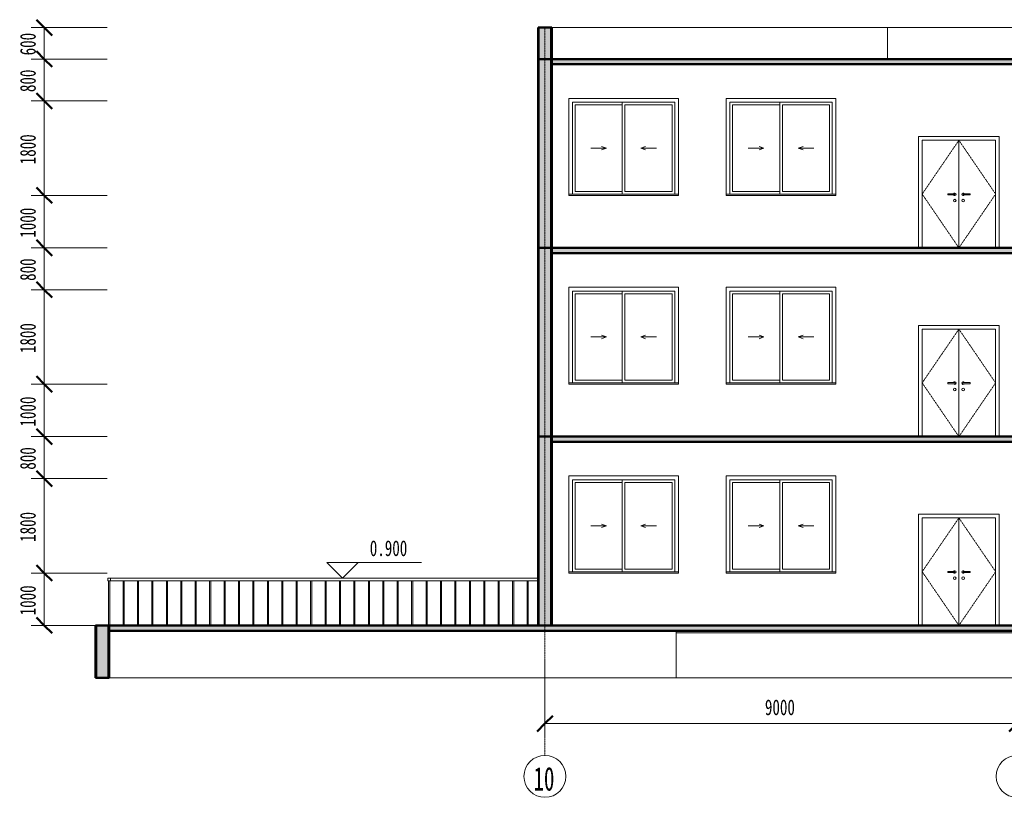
# Model space of a CAD drawing. Header units: millimetres. Extents: x -36030 to 15707, y -3277 to 12115.
# Tile 1 of 3: x -36030 to -17265, y -3277 to 11550. Entities that reach past the tile are written whole.
import ezdxf

# ---------------------------------------------------------------- set-up
doc = ezdxf.new("R2010")
doc.units = ezdxf.units.MM
doc.linetypes.add('划线 1mm', pattern=[2, 1, -1])
doc.linetypes.add('轴网线', pattern=[22.24, 12.7, -3.18, 3.18, -3.18])
for name, color, linetype, lineweight in [('A-ANNO-DIMS', 211, 'Continuous', 13), ('A-ANNO-DIMS-100', 211, 'Continuous', 13), ('A-DOOR', 31, 'Continuous', 13), ('A-FLOR', 192, 'Continuous', 13), ('A-FLOR-HRAL', 11, 'Continuous', 13), ('A-GLAZ', 151, 'Continuous', 13), ('A-GLAZ-SILL', 1, 'Continuous', 13), ('A-ROOF', 132, 'Continuous', 13), ('A-WALL', 113, 'Continuous', 13), ('A-WALL-PATT', 111, 'Continuous', 50), ('G-ANNO-DIMS', 111, 'Continuous', 13), ('S-GRID', 1, 'Continuous', 13), ('S-GRID-IDEN', 1, 'Continuous', 13), ('S-STRS', 31, 'Continuous', 13)]:
    doc.layers.add(name, color=color, linetype=linetype, lineweight=lineweight)
doc.styles.add('宋体', font='SimSun.ttf', dxfattribs={"width": 0.7, "height": 300})
doc.styles.add('宋体_2', font='SimSun.ttf', dxfattribs={"width": 0.65, "height": 450})
doc.dimstyles.new('对角线_-_3mm_RomanD', dxfattribs={"dimscale": 304.8, "dimtxt": 377.427806, "dimasz": 0.984252, "dimexe": 0.82021, "dimexo": 0.0625, "dimgap": 0.328084, "dimtad": 1, "dimdec": 0, "dimzin": 0, "dimdsep": 46, "dimtxsty": '宋体', "dimblk1": 'OBLIQUE', "dimblk2": 'OBLIQUE', "dimsah": 1, "dimcen": 0.09, "dimazin": 0, "dimtfac": 1, "dimtdec": 4, "dimtix": 1, "dimtmove": 0, "dimatfit": 3, "dimfxl": 3.937008, "dimfxlon": 1, "dimtvp": 1, "dimtolj": 1, "dimtzin": 0, "dimarcsym": 2})

# ---------------------------------------------------------------- blocks, each defined once
blk = doc.blocks.new('推拉窗5 - 带贴面 - C2-347554-2-2剖面图')
at = {"layer": 'A-GLAZ'}
for p, q in [((-20475, 2850), (-22565, 2850)), ((-22565, 2850), (-22565, 1025)), ((-20475, 1025), (-20475, 2850)), ((-22495, 1025), (-22495, 2775)), ((-22495, 2775), (-20545, 2775)), ((-22445, 1075), (-22445, 2725)), ((-22445, 2725), (-21545, 2725)), ((-21545, 2775), (-21545, 1025)), ((-21495, 1075), (-21495, 2725)), ((-21495, 2725), (-20595, 2725)), ((-20595, 2725), (-20595, 1075)), ((-20545, 2775), (-20545, 1025)), ((-22145, 1900), (-21845, 1900)), ((-21845, 1900), (-21939, 1934)), ((-21845, 1900), (-21939, 1866)), ((-21195, 1900), (-21101, 1934)), ((-21195, 1900), (-21101, 1866)), ((-20895, 1900), (-21195, 1900)), ((-21545, 1075), (-22445, 1075)), ((-20595, 1075), (-21495, 1075))]:
    blk.add_line(p, q, dxfattribs=at)
at = {"layer": 'A-GLAZ-SILL'}
for p, q in [((-22565, 1025), (-22565, 1000)), ((-20475, 1025), (-22565, 1025)), ((-22565, 1000), (-20475, 1000)), ((-20475, 1000), (-20475, 1025))]:
    blk.add_line(p, q, dxfattribs=at)
blk = doc.blocks.new('双面嵌板木门 1 - M2-350047-2-2剖面图')
at = {"layer": 'A-DOOR'}
for p, q in [((-18900, 2120), (-18900, 0)), ((-17360, 2120), (-18900, 2120)), ((-17360, 0), (-17360, 2120)), ((-18830, 0), (-18830, 2050)), ((-18830, 2050), (-17430, 2050)), ((-18130, 0), (-18130, 2050)), ((-18130, 2050), (-18130, 0)), ((-17430, 2050), (-17430, 0)), ((-18223, 1030), (-18341, 1030)), ((-18341, 1020), (-18341, 1030)), ((-18341, 1010), (-18341, 1020)), ((-18341, 1010), (-18223, 1010)), ((-17918, 1030), (-18037, 1030)), ((-18037, 1010), (-17918, 1010)), ((-17918, 1030), (-17918, 1020)), ((-17918, 1020), (-17918, 1010))]:
    blk.add_line(p, q, dxfattribs=at)
at = {"layer": 'A-DOOR', "linetype": '划线 1mm'}
for p, q in [((-18130, 2050), (-18830, 1025)), ((-17430, 1025), (-18130, 2050)), ((-18830, 1025), (-18130, 0)), ((-17430, 1025), (-18130, 0))]:
    blk.add_line(p, q, dxfattribs=at)
at = {"layer": 'A-DOOR', "flags": 128}
for points in [[(-18210, 1030), (-18210, 1030), (-18210, 1030), (-18210, 1030), (-18210, 1030), (-18210, 1030), (-18210, 1030), (-18210, 1030), (-18210, 1030), (-18210, 1030), (-18211, 1030), (-18211, 1030), (-18211, 1030), (-18211, 1030), (-18212, 1030), (-18212, 1030), (-18212, 1030), (-18213, 1030), (-18213, 1030), (-18213, 1030), (-18214, 1030), (-18214, 1030), (-18214, 1030), (-18215, 1030), (-18215, 1030), (-18216, 1030), (-18216, 1030), (-18216, 1030), (-18217, 1030), (-18217, 1030), (-18218, 1030), (-18218, 1030), (-18219, 1030), (-18219, 1030), (-18220, 1030), (-18220, 1030), (-18221, 1030), (-18221, 1030), (-18222, 1030), (-18222, 1030), (-18223, 1030)], [(-18223, 1010), (-18222, 1010), (-18222, 1010), (-18221, 1010), (-18221, 1010), (-18220, 1010), (-18220, 1010), (-18219, 1010), (-18219, 1010), (-18218, 1010), (-18218, 1010), (-18217, 1010), (-18217, 1010), (-18216, 1010), (-18216, 1010), (-18215, 1010), (-18215, 1010), (-18214, 1010), (-18214, 1010), (-18214, 1010), (-18213, 1010), (-18213, 1010), (-18213, 1010), (-18212, 1010), (-18212, 1010), (-18212, 1010), (-18211, 1010), (-18211, 1010), (-18211, 1010), (-18211, 1010), (-18210, 1010), (-18210, 1010), (-18210, 1010), (-18210, 1010), (-18210, 1010), (-18210, 1010), (-18210, 1010), (-18210, 1010), (-18210, 1010), (-18210, 1010)], [(-18037, 1030), (-18037, 1030), (-18038, 1030), (-18038, 1030), (-18039, 1030), (-18039, 1030), (-18040, 1030), (-18040, 1030), (-18041, 1030), (-18041, 1030), (-18042, 1030), (-18042, 1030), (-18043, 1030), (-18043, 1030), (-18044, 1030), (-18044, 1030), (-18044, 1030), (-18045, 1030), (-18045, 1030), (-18046, 1030), (-18046, 1030), (-18046, 1030), (-18047, 1030), (-18047, 1030), (-18047, 1030), (-18048, 1030), (-18048, 1030), (-18048, 1030), (-18048, 1030), (-18049, 1030), (-18049, 1030), (-18049, 1030), (-18049, 1030), (-18049, 1030), (-18049, 1030), (-18049, 1030), (-18050, 1030), (-18050, 1030), (-18050, 1030), (-18050, 1030)], [(-18050, 1010), (-18050, 1010), (-18050, 1010), (-18050, 1010), (-18049, 1010), (-18049, 1010), (-18049, 1010), (-18049, 1010), (-18049, 1010), (-18049, 1010), (-18049, 1010), (-18048, 1010), (-18048, 1010), (-18048, 1010), (-18048, 1010), (-18047, 1010), (-18047, 1010), (-18047, 1010), (-18046, 1010), (-18046, 1010), (-18046, 1010), (-18045, 1010), (-18045, 1010), (-18045, 1010), (-18044, 1010), (-18044, 1010), (-18043, 1010), (-18043, 1010), (-18042, 1010), (-18042, 1010), (-18041, 1010), (-18041, 1010), (-18040, 1010), (-18040, 1010), (-18039, 1010), (-18039, 1010), (-18038, 1010), (-18038, 1010), (-18037, 1010), (-18037, 1010), (-18037, 1010)]]:
    blk.add_lwpolyline(points, dxfattribs=at)
at = {"layer": 'A-DOOR'}
for centre, radius, start, end in [((-18210, 1020), 25, 0, 156.2194), ((-18210, 1020), 25, 203.7806, 360), ((-18210, 1020), 10, 90, 105), ((-18210, 1020), 10, 255, 270), ((-18210, 1020), 10, 0, 30), ((-18210, 1020), 10, 330, 0), ((-18050, 1020), 25, 23.7806, 180), ((-18050, 1020), 25, 180, 336.2194), ((-18050, 1020), 10, 150, 180), ((-18050, 1020), 10, 180, 210), ((-18050, 1020), 10, 75, 90), ((-18050, 1020), 10, 270, 285), ((-18210, 900), 25, 0, 180), ((-18210, 900), 25, 180, 360), ((-18050, 900), 25, 360, 180), ((-18050, 900), 25, 180, 360)]:
    blk.add_arc(centre, radius, start, end, dxfattribs=at)
blk = doc.blocks.new('栏杆扶手 - 20mm-351060-2-2剖面图')
at = {"layer": 'A-FLOR-HRAL'}
for p, q in [((-34335, 850), (-34335, 0)), ((-34315, 0), (-34315, 850))]:
    blk.add_line(p, q, dxfattribs=at)
blk = doc.blocks.new('栏杆扶手 - 20mm-V3-2-2剖面图')
at = {"layer": 'A-FLOR-HRAL'}
for p, q in [((-34060, 0), (-34060, 850)), ((-34040, 0), (-34040, 850))]:
    blk.add_line(p, q, dxfattribs=at)
blk = doc.blocks.new('栏杆扶手 - 栏杆扶手-350421-2-2剖面图')
at = {"layer": 'A-FLOR-HRAL', "lineweight": 18}
for p, q in [((-34350, 900), (-34350, 850)), ((-34300, 900), (-34350, 900)), ((-34350, 850), (-34300, 850)), ((-34300, 850), (-34300, 900))]:
    blk.add_line(p, q, dxfattribs=at)
at = {"layer": 'A-FLOR-HRAL'}
for p, q in [((-26150, 900), (-34300, 900)), ((-26150, 850), (-34300, 850))]:
    blk.add_line(p, q, dxfattribs=at)
for name, p in [('栏杆扶手 - 20mm-351060-2-2剖面图', (0, 0)), ('栏杆扶手 - 20mm-V3-2-2剖面图', (0, 0)), ('栏杆扶手 - 20mm-V3-2-2剖面图', (275, 0)), ('栏杆扶手 - 20mm-V3-2-2剖面图', (550, 0)), ('栏杆扶手 - 20mm-V3-2-2剖面图', (825, 0)), ('栏杆扶手 - 20mm-V3-2-2剖面图', (1100, 0)), ('栏杆扶手 - 20mm-V3-2-2剖面图', (1375, 0)), ('栏杆扶手 - 20mm-V3-2-2剖面图', (1650, 0)), ('栏杆扶手 - 20mm-V3-2-2剖面图', (1925, 0)), ('栏杆扶手 - 20mm-V3-2-2剖面图', (2200, 0)), ('栏杆扶手 - 20mm-V3-2-2剖面图', (2475, 0)), ('栏杆扶手 - 20mm-V3-2-2剖面图', (2750, 0)), ('栏杆扶手 - 20mm-V3-2-2剖面图', (3025, 0)), ('栏杆扶手 - 20mm-V3-2-2剖面图', (3300, 0)), ('栏杆扶手 - 20mm-V3-2-2剖面图', (3575, 0)), ('栏杆扶手 - 20mm-V3-2-2剖面图', (3850, 0)), ('栏杆扶手 - 20mm-V3-2-2剖面图', (4125, 0)), ('栏杆扶手 - 20mm-V3-2-2剖面图', (4400, 0)), ('栏杆扶手 - 20mm-V3-2-2剖面图', (4675, 0)), ('栏杆扶手 - 20mm-V3-2-2剖面图', (4950, 0)), ('栏杆扶手 - 20mm-V3-2-2剖面图', (5225, 0)), ('栏杆扶手 - 20mm-V3-2-2剖面图', (5500, 0)), ('栏杆扶手 - 20mm-V3-2-2剖面图', (5775, 0)), ('栏杆扶手 - 20mm-V3-2-2剖面图', (6050, 0)), ('栏杆扶手 - 20mm-V3-2-2剖面图', (6325, 0)), ('栏杆扶手 - 20mm-V3-2-2剖面图', (6600, 0)), ('栏杆扶手 - 20mm-V3-2-2剖面图', (6875, 0)), ('栏杆扶手 - 20mm-V3-2-2剖面图', (7150, 0)), ('栏杆扶手 - 20mm-V3-2-2剖面图', (7425, 0)), ('栏杆扶手 - 20mm-V3-2-2剖面图', (7700, 0))]:
    blk.add_blockref(name, p)
blk = doc.blocks.new('轴网 - 宽度系数 0_65-155799-2-2剖面图')
at = {"layer": 'S-GRID-IDEN'}
blk.add_circle((8480, -2877), 400, dxfattribs=at)
blk = doc.blocks.new('DIMBLOCK11-2-2剖面图')
at = {"layer": 'A-ANNO-DIMS-100'}
for p, q in [((-26020, -672), (-26020, -2122)), ((-26020, -1872), (-26020, -672)), ((-17020, -672), (-17020, -2122)), ((-17020, -1872), (-17020, -672)), ((-26020, -1872), (-17020, -1872))]:
    blk.add_line(p, q, dxfattribs=at)
at = {"layer": 'A-ANNO-DIMS-100', "lineweight": 50}
for p, q in [((-26020, -1872), (-26170, -2022)), ((-26020, -1872), (-25870, -1722)), ((-17020, -1872), (-17170, -2022)), ((-17020, -1872), (-16870, -1722))]:
    blk.add_line(p, q, dxfattribs=at)
at = {"layer": 'A-ANNO-DIMS-100', "color": 0, "insert": (-21827, -1410), "char_height": 300, "width": 737.3, "attachment_point": 1, "line_spacing_factor": 0.877739, "style": '宋体'}
blk.add_mtext('9000', dxfattribs=at)
blk = doc.blocks.new('_Oblique')
at = {"color": 0, "linetype": 'ByBlock', "lineweight": -2}
blk.add_line((-0.5, -0.5), (0.5, 0.5), dxfattribs=at)
blk = doc.blocks.new('高程点 - 高程点-103621-2-2剖面图')
at = {"layer": 'G-ANNO-DIMS'}
for p, q in [((-9163, 299), (-10968, 299)), ((-10670, 0), (-10968, 299)), ((-10670, 0), (-10371, 299)), ((-10371, 0), (-10968, 0))]:
    blk.add_line(p, q, dxfattribs=at)
blk = doc.blocks.new('DIMBLOCK17-2-2剖面图')
at = {"layer": 'A-ANNO-DIMS-100', "lineweight": 50}
for p, q in [((-35563, 1000), (-35713, 1150)), ((-35563, 1000), (-35413, 850)), ((-35563, 0), (-35713, 150)), ((-35563, 0), (-35413, -150))]:
    blk.add_line(p, q, dxfattribs=at)
at = {"layer": 'A-ANNO-DIMS-100'}
for p, q in [((-34363, 1000), (-35813, 1000)), ((-35563, 0), (-35563, 1000)), ((-35563, 1000), (-34363, 1000)), ((-34363, 0), (-35813, 0)), ((-35563, 0), (-34363, 0))]:
    blk.add_line(p, q, dxfattribs=at)
at = {"layer": 'A-ANNO-DIMS-100', "color": 0, "insert": (-36025, 193), "char_height": 300, "width": 737.3, "attachment_point": 1, "rotation": 90, "line_spacing_factor": 0.877739, "style": '宋体'}
blk.add_mtext('1000', dxfattribs=at)
blk = doc.blocks.new('DIMBLOCK18-2-2剖面图')
at = {"layer": 'A-ANNO-DIMS-100', "lineweight": 50}
for p, q in [((-35563, 2800), (-35713, 2950)), ((-35563, 2800), (-35413, 2650)), ((-35563, 1000), (-35713, 1150)), ((-35563, 1000), (-35413, 850))]:
    blk.add_line(p, q, dxfattribs=at)
at = {"layer": 'A-ANNO-DIMS-100'}
for p, q in [((-34363, 2800), (-35813, 2800)), ((-35563, 1000), (-35563, 2800)), ((-35563, 2800), (-34363, 2800)), ((-34363, 1000), (-35813, 1000)), ((-35563, 1000), (-34363, 1000))]:
    blk.add_line(p, q, dxfattribs=at)
at = {"layer": 'A-ANNO-DIMS-100', "color": 0, "insert": (-36025, 1593), "char_height": 300, "width": 737.3, "attachment_point": 1, "rotation": 90, "line_spacing_factor": 0.877739, "style": '宋体'}
blk.add_mtext('1800', dxfattribs=at)
blk = doc.blocks.new('DIMBLOCK19-2-2剖面图')
at = {"layer": 'A-ANNO-DIMS-100'}
for p, q in [((-34363, 3600), (-35813, 3600)), ((-35563, 2800), (-35563, 3600)), ((-35563, 3600), (-34363, 3600)), ((-34363, 2800), (-35813, 2800)), ((-35563, 2800), (-34363, 2800))]:
    blk.add_line(p, q, dxfattribs=at)
at = {"layer": 'A-ANNO-DIMS-100', "lineweight": 50}
for p, q in [((-35563, 3600), (-35713, 3750)), ((-35563, 3600), (-35413, 3450)), ((-35563, 2800), (-35713, 2950)), ((-35563, 2800), (-35413, 2650))]:
    blk.add_line(p, q, dxfattribs=at)
at = {"layer": 'A-ANNO-DIMS-100', "color": 0, "insert": (-36025, 2970), "char_height": 300, "width": 552.98, "attachment_point": 1, "rotation": 90, "line_spacing_factor": 0.877739, "style": '宋体'}
blk.add_mtext('800', dxfattribs=at)
blk = doc.blocks.new('DIMBLOCK20-2-2剖面图')
at = {"layer": 'A-ANNO-DIMS-100', "lineweight": 50}
for p, q in [((-35563, 4600), (-35713, 4750)), ((-35563, 4600), (-35413, 4450)), ((-35563, 3600), (-35713, 3750)), ((-35563, 3600), (-35413, 3450))]:
    blk.add_line(p, q, dxfattribs=at)
at = {"layer": 'A-ANNO-DIMS-100'}
for p, q in [((-34363, 4600), (-35813, 4600)), ((-35563, 3600), (-35563, 4600)), ((-35563, 4600), (-34363, 4600)), ((-34363, 3600), (-35813, 3600)), ((-35563, 3600), (-34363, 3600))]:
    blk.add_line(p, q, dxfattribs=at)
at = {"layer": 'A-ANNO-DIMS-100', "color": 0, "insert": (-36025, 3793), "char_height": 300, "width": 737.3, "attachment_point": 1, "rotation": 90, "line_spacing_factor": 0.877739, "style": '宋体'}
blk.add_mtext('1000', dxfattribs=at)
blk = doc.blocks.new('DIMBLOCK21-2-2剖面图')
at = {"layer": 'A-ANNO-DIMS-100'}
for p, q in [((-34363, 6400), (-35813, 6400)), ((-35563, 4600), (-35563, 6400)), ((-35563, 6400), (-34363, 6400)), ((-34363, 4600), (-35813, 4600)), ((-35563, 4600), (-34363, 4600))]:
    blk.add_line(p, q, dxfattribs=at)
at = {"layer": 'A-ANNO-DIMS-100', "lineweight": 50}
for p, q in [((-35563, 6400), (-35713, 6550)), ((-35563, 6400), (-35413, 6250)), ((-35563, 4600), (-35713, 4750)), ((-35563, 4600), (-35413, 4450))]:
    blk.add_line(p, q, dxfattribs=at)
at = {"layer": 'A-ANNO-DIMS-100', "color": 0, "insert": (-36025, 5193), "char_height": 300, "width": 737.3, "attachment_point": 1, "rotation": 90, "line_spacing_factor": 0.877739, "style": '宋体'}
blk.add_mtext('1800', dxfattribs=at)
blk = doc.blocks.new('DIMBLOCK22-2-2剖面图')
at = {"layer": 'A-ANNO-DIMS-100', "lineweight": 50}
for p, q in [((-35563, 7200), (-35713, 7350)), ((-35563, 7200), (-35413, 7050)), ((-35563, 6400), (-35713, 6550)), ((-35563, 6400), (-35413, 6250))]:
    blk.add_line(p, q, dxfattribs=at)
at = {"layer": 'A-ANNO-DIMS-100'}
for p, q in [((-34363, 7200), (-35813, 7200)), ((-35563, 6400), (-35563, 7200)), ((-35563, 7200), (-34363, 7200)), ((-34363, 6400), (-35813, 6400)), ((-35563, 6400), (-34363, 6400))]:
    blk.add_line(p, q, dxfattribs=at)
at = {"layer": 'A-ANNO-DIMS-100', "color": 0, "insert": (-36025, 6570), "char_height": 300, "width": 552.98, "attachment_point": 1, "rotation": 90, "line_spacing_factor": 0.877739, "style": '宋体'}
blk.add_mtext('800', dxfattribs=at)
blk = doc.blocks.new('DIMBLOCK23-2-2剖面图')
at = {"layer": 'A-ANNO-DIMS-100', "lineweight": 50}
for p, q in [((-35563, 8200), (-35713, 8350)), ((-35563, 8200), (-35413, 8050)), ((-35563, 7200), (-35713, 7350)), ((-35563, 7200), (-35413, 7050))]:
    blk.add_line(p, q, dxfattribs=at)
at = {"layer": 'A-ANNO-DIMS-100'}
for p, q in [((-34363, 8200), (-35813, 8200)), ((-35563, 7200), (-35563, 8200)), ((-35563, 8200), (-34363, 8200)), ((-34363, 7200), (-35813, 7200)), ((-35563, 7200), (-34363, 7200))]:
    blk.add_line(p, q, dxfattribs=at)
at = {"layer": 'A-ANNO-DIMS-100', "color": 0, "insert": (-36025, 7393), "char_height": 300, "width": 737.3, "attachment_point": 1, "rotation": 90, "line_spacing_factor": 0.877739, "style": '宋体'}
blk.add_mtext('1000', dxfattribs=at)
blk = doc.blocks.new('DIMBLOCK24-2-2剖面图')
at = {"layer": 'A-ANNO-DIMS-100', "lineweight": 50}
for p, q in [((-35563, 10000), (-35713, 10150)), ((-35563, 10000), (-35413, 9850)), ((-35563, 8200), (-35713, 8350)), ((-35563, 8200), (-35413, 8050))]:
    blk.add_line(p, q, dxfattribs=at)
at = {"layer": 'A-ANNO-DIMS-100'}
for p, q in [((-34363, 10000), (-35813, 10000)), ((-35563, 8200), (-35563, 10000)), ((-35563, 10000), (-34363, 10000)), ((-34363, 8200), (-35813, 8200)), ((-35563, 8200), (-34363, 8200))]:
    blk.add_line(p, q, dxfattribs=at)
at = {"layer": 'A-ANNO-DIMS-100', "color": 0, "insert": (-36025, 8793), "char_height": 300, "width": 737.3, "attachment_point": 1, "rotation": 90, "line_spacing_factor": 0.877739, "style": '宋体'}
blk.add_mtext('1800', dxfattribs=at)
blk = doc.blocks.new('DIMBLOCK25-2-2剖面图')
at = {"layer": 'A-ANNO-DIMS-100', "lineweight": 50}
for p, q in [((-35563, 10800), (-35713, 10950)), ((-35563, 10800), (-35413, 10650)), ((-35563, 10000), (-35713, 10150)), ((-35563, 10000), (-35413, 9850))]:
    blk.add_line(p, q, dxfattribs=at)
at = {"layer": 'A-ANNO-DIMS-100'}
for p, q in [((-34363, 10800), (-35813, 10800)), ((-35563, 10000), (-35563, 10800)), ((-35563, 10800), (-34363, 10800)), ((-34363, 10000), (-35813, 10000)), ((-35563, 10000), (-34363, 10000))]:
    blk.add_line(p, q, dxfattribs=at)
at = {"layer": 'A-ANNO-DIMS-100', "color": 0, "insert": (-36025, 10170), "char_height": 300, "width": 552.98, "attachment_point": 1, "rotation": 90, "line_spacing_factor": 0.877739, "style": '宋体'}
blk.add_mtext('800', dxfattribs=at)
blk = doc.blocks.new('DIMBLOCK26-2-2剖面图')
at = {"layer": 'A-ANNO-DIMS-100', "lineweight": 50}
for p, q in [((-35563, 11400), (-35713, 11550)), ((-35563, 11400), (-35413, 11250)), ((-35563, 10800), (-35713, 10950)), ((-35563, 10800), (-35413, 10650))]:
    blk.add_line(p, q, dxfattribs=at)
at = {"layer": 'A-ANNO-DIMS-100'}
for p, q in [((-34363, 11400), (-35813, 11400)), ((-35563, 10800), (-35563, 11400)), ((-35563, 11400), (-34363, 11400)), ((-34363, 10800), (-35813, 10800)), ((-35563, 10800), (-34363, 10800))]:
    blk.add_line(p, q, dxfattribs=at)
at = {"layer": 'A-ANNO-DIMS-100', "color": 0, "insert": (-36025, 10870), "char_height": 300, "width": 552.98, "attachment_point": 1, "rotation": 90, "line_spacing_factor": 0.877739, "style": '宋体'}
blk.add_mtext('600', dxfattribs=at)

msp = doc.modelspace()

# ---------------------------------------------------------------- hatches: boundary and pattern name
at = {"layer": 'A-FLOR'}
h = msp.add_hatch(color=256, dxfattribs=at)
h.paths.add_polyline_path([(-11817.4, 7100), (8350.4, 7100), (8350.4, 7200), (-13539.6, 7200), (-13539.6, 7100)], flags=0)
h.paths.add_polyline_path([(-25030.7, 7100), (-16889.6, 7100), (-16889.6, 7200), (-25889.6, 7200), (-25889.6, 7100)], flags=0)
h = msp.add_hatch(color=256, dxfattribs=at)
h.paths.add_polyline_path([(-11817.4, 3500), (8350.4, 3500), (8350.4, 3600), (-13539.6, 3600), (-13539.6, 3500)], flags=0)
h.paths.add_polyline_path([(-25030.7, 3500), (-16889.6, 3500), (-16889.6, 3600), (-25889.6, 3600), (-25889.6, 3500)], flags=0)
msp.add_hatch(color=256, dxfattribs=at).paths.add_polyline_path([(-14460, -100), (8350.4, -100), (8350.4, 0), (-34324.6, 0), (-34324.6, -100), (-19745.3, -100)], flags=0)
at = {"layer": 'A-ROOF'}
msp.add_hatch(color=256, dxfattribs=at).paths.add_polyline_path([(-11817.4, 10700), (8350.4, 10700), (8350.4, 10800), (-25889.6, 10800), (-25889.6, 10700), (-14460, 10700)], flags=0)
at = {"layer": 'A-WALL'}
for points in [[(-26149.6, 10800), (-26139.6, 10800), (-26139.6, 11400), (-26149.6, 11400)], [(-25889.6, 10800), (-25889.6, 11400), (-25899.6, 11400), (-25899.6, 10800)], [(-26149.6, 7200), (-26139.6, 7200), (-26139.6, 10800), (-26149.6, 10800), (-26149.6, 7955.9)], [(-25889.6, 7200), (-25889.6, 10800), (-25899.6, 10800), (-25899.6, 7200)], [(-26139.6, 3600), (-26139.6, 7200), (-26149.6, 7200), (-26149.6, 3600)], [(-25899.6, 3600), (-25889.6, 3600), (-25889.6, 7200), (-25899.6, 7200), (-25899.6, 4211.3)], [(-26149.6, 0), (-26139.6, 0), (-26139.6, 3600), (-26149.6, 3600), (-26149.6, 466.7)], [(-25899.6, 0), (-25889.6, 0), (-25889.6, 3600), (-25899.6, 3600), (-25899.6, 466.7)], [(-34584.6, -1000), (-34574.6, -1000), (-34574.6, 0), (-34584.6, 0)], [(-34324.6, -1000), (-34324.6, 0), (-34334.6, 0), (-34334.6, -1000)]]:
    msp.add_hatch(color=256, dxfattribs=at).paths.add_polyline_path(points, flags=0)
at = {"layer": 'A-WALL-PATT'}
for points in [[(-26139.6, 10800), (-25899.6, 10800), (-25899.6, 11400), (-26139.6, 11400)], [(-26139.6, 7200), (-25899.6, 7200), (-25899.6, 10800), (-26139.6, 10800), (-26139.6, 7955.9)], [(-25899.6, 3600), (-25899.6, 7200), (-26139.6, 7200), (-26139.6, 3600)], [(-26139.6, 0), (-25899.6, 0), (-25899.6, 3600), (-26139.6, 3600), (-26139.6, 466.7)], [(-34334.6, -1000), (-34334.6, 0), (-34574.6, 0), (-34574.6, -1000)]]:
    msp.add_hatch(color=256, dxfattribs=at).paths.add_polyline_path(points, flags=0)

# ---------------------------------------------------------------- linework, layer by layer
at = {"layer": 'A-FLOR', "lineweight": 50}
for p, q in [((-16889.6, 7200), (-25889.6, 7200)), ((-25889.6, 7200), (-25889.6, 7100)), ((-25889.6, 7100), (-16889.6, 7100)), ((-16889.6, 3600), (-25889.6, 3600)), ((-25889.6, 3500), (-16889.6, 3500)), ((8350.4, 0), (-34324.6, 0)), ((-34324.6, 0), (-34324.6, -100)), ((-34324.6, -100), (8350.4, -100))]:
    msp.add_line(p, q, dxfattribs=at)
at = {"layer": 'A-ROOF', "lineweight": 50}
for p, q in [((8350.4, 10800), (-25889.6, 10800)), ((-25889.6, 10700), (8350.4, 10700))]:
    msp.add_line(p, q, dxfattribs=at)
at = {"layer": 'A-WALL', "lineweight": 50}
for p, q in [((-26149.6, 11400), (-26149.6, 0)), ((-25889.6, 11400), (-26149.6, 11400)), ((-26139.6, 11400), (-26139.6, 0)), ((-25899.6, 11400), (-25899.6, 0)), ((-25889.6, 7200), (-25889.6, 11400)), ((-25889.6, 10800), (-26149.6, 10800)), ((-25889.6, 7200), (-26149.6, 7200)), ((-25889.6, 0), (-25889.6, 7100)), ((-25889.6, 3600), (-26149.6, 3600)), ((-34324.6, 0), (-34584.6, 0)), ((-34584.6, 0), (-34584.6, -1000)), ((-34574.6, 0), (-34574.6, -1000)), ((-34334.6, 0), (-34334.6, -1000)), ((-34324.6, -1000), (-34324.6, -100)), ((-34584.6, -1000), (-34324.6, -1000))]:
    msp.add_line(p, q, dxfattribs=at)
at = {"layer": 'A-WALL'}
for p, q in [((8350.4, 11400), (-25889.6, 11400)), ((-19489.6, 10800), (-19489.6, 11400)), ((-23519.6, -1000), (-23519.6, -100)), ((-34324.6, -1000), (-23519.6, -1000))]:
    msp.add_line(p, q, dxfattribs=at)
at = {"layer": 'G-ANNO-DIMS'}
for p, q in [((-30004, 900), (-29783.7, 900)), ((-29783.7, 900), (-29880.1, 900))]:
    msp.add_line(p, q, dxfattribs=at)
at = {"layer": 'S-GRID', "linetype": '轴网线'}
msp.add_line((-26019.6, -2476.8), (-26019.6, 11400), dxfattribs=at)
at = {"layer": 'S-STRS'}
for p, q in [((-23519.6, -142.9), (8350.4, -142.9)), ((-23519.6, -1000), (-23519.6, -142.9)), ((-23519.6, -1000), (8350.4, -1000))]:
    msp.add_line(p, q, dxfattribs=at)

# ---------------------------------------------------------------- block references
at = {"layer": 'A-DOOR'}
for p in [(0, 7200), (0, 3600), (0, 0)]:
    msp.add_blockref('双面嵌板木门 1 - M2-350047-2-2剖面图', p, dxfattribs=at)
at = {"layer": 'A-FLOR-HRAL'}
msp.add_blockref('栏杆扶手 - 栏杆扶手-350421-2-2剖面图', (0, 0), dxfattribs=at)
at = {"layer": 'A-GLAZ'}
for p in [(-3000, 7200), (0, 7200), (-3000, 3600), (0, 3600), (-3000, 0), (0, 0)]:
    msp.add_blockref('推拉窗5 - 带贴面 - C2-347554-2-2剖面图', p, dxfattribs=at)
at = {"layer": 'G-ANNO-DIMS'}
msp.add_blockref('高程点 - 高程点-103621-2-2剖面图', (-19210.4, 900), dxfattribs=at)
at = {"layer": 'S-GRID-IDEN'}
for p in [(-34500, 0), (-25500, 0)]:
    msp.add_blockref('轴网 - 宽度系数 0_65-155799-2-2剖面图', p, dxfattribs=at)

# ---------------------------------------------------------------- texts
at = {"layer": 'G-ANNO-DIMS', "insert": (-29357.5, 1622.9), "char_height": 300, "width": 905.795, "attachment_point": 1, "line_spacing_factor": 0.877739, "style": '宋体'}
msp.add_mtext('0.900', dxfattribs=at)
at = {"layer": 'S-GRID-IDEN', "insert": (-26237.4, -2698.6), "char_height": 450, "width": 521.097, "attachment_point": 1, "style": '宋体_2'}
msp.add_mtext('10', dxfattribs=at)

# ---------------------------------------------------------------- dimensions: what is measured, and where the dimension line sits
at = {"layer": 'A-ANNO-DIMS'}
for base, p1, p2, override, picture, middle in [((-35563.4, 11400), (-34363.4, 10800), (-34363.4, 11400), {"dimpost": '<>', "dimfxl": 600}, 'DIMBLOCK26-2-2剖面图', (-35813.4, 11100)), ((-35563.4, 10800), (-34363.4, 10000), (-34363.4, 10800), {"dimpost": '<>', "dimfxl": 800}, 'DIMBLOCK25-2-2剖面图', (-35813.4, 10400)), ((-35563.4, 10000), (-34363.4, 8200), (-34363.4, 10000), {"dimpost": '<>', "dimfxl": 1800}, 'DIMBLOCK24-2-2剖面图', (-35813.4, 9100)), ((-35563.4, 8200), (-34363.4, 7200), (-34363.4, 8200), {"dimpost": '<>', "dimfxl": 1000}, 'DIMBLOCK23-2-2剖面图', (-35813.4, 7700)), ((-35563.4, 7200), (-34363.4, 6400), (-34363.4, 7200), {"dimpost": '<>', "dimfxl": 800}, 'DIMBLOCK22-2-2剖面图', (-35813.4, 6800)), ((-35563.4, 6400), (-34363.4, 4600), (-34363.4, 6400), {"dimpost": '<>', "dimfxl": 1800}, 'DIMBLOCK21-2-2剖面图', (-35813.4, 5500)), ((-35563.4, 4600), (-34363.4, 3600), (-34363.4, 4600), {"dimpost": '<>', "dimfxl": 1000}, 'DIMBLOCK20-2-2剖面图', (-35813.4, 4100)), ((-35563.4, 3600), (-34363.4, 2800), (-34363.4, 3600), {"dimpost": '<>', "dimfxl": 800}, 'DIMBLOCK19-2-2剖面图', (-35813.4, 3200)), ((-35563.4, 2800), (-34363.4, 1000), (-34363.4, 2800), {"dimpost": '<>', "dimfxl": 1800}, 'DIMBLOCK18-2-2剖面图', (-35813.4, 1900)), ((-35563.4, 1000), (-34363.4, 0), (-34363.4, 1000), {"dimpost": '<>', "dimfxl": 1000}, 'DIMBLOCK17-2-2剖面图', (-35813.4, 500))]:
    dim = msp.add_linear_dim(base=base, p1=p1, p2=p2, angle=90, dimstyle='对角线_-_3mm_RomanD', override=override, dxfattribs=at)
    dim.commit()
    dim.dimension.update_dxf_attribs({"geometry": picture, "text_midpoint": middle})
dim = msp.add_linear_dim(base=(-17019.6, -1871.8), p1=(-26019.6, -671.8), p2=(-17019.6, -671.8), dimstyle='对角线_-_3mm_RomanD', override={"dimpost": '<>', "dimfxl": 9000}, dxfattribs=at)
dim.commit()
dim.dimension.update_dxf_attribs({"geometry": 'DIMBLOCK11-2-2剖面图', "text_midpoint": (-21519.6, -1621.8)})

doc.saveas('drawing.dxf')
